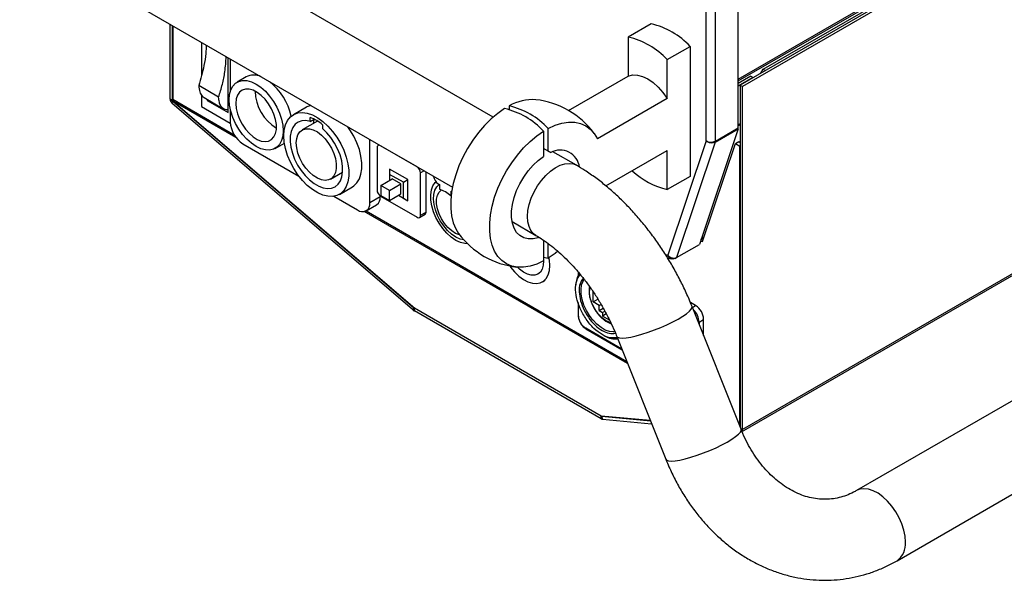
# Model space of a CAD drawing. Header units: millimetres. Extents: x 12 to 1764, y -1111 to 524.
# Tile 5 of 15: x 821 to 1125, y -1053 to -880. Entities that reach past the tile are written whole.
import ezdxf

# ---------------------------------------------------------------- set-up
doc = ezdxf.new("R2010")
doc.units = ezdxf.units.MM

msp = doc.modelspace()

# ---------------------------------------------------------------- linework, layer by layer
at = {"color": 8, "linetype": 'Continuous', "lineweight": 25}
for p, q in [((1042.96, -898.65), (1295.4, -752.92)), ((1230.26, -899.51), (1044.3, -1006.85)), ((868.43, -905.1), (868.23, -905.21)), ((868.38, -904.89), (887.32, -915.82)), ((868.57, -905.47), (868.43, -905.55)), ((887.87, -916.65), (868.6, -905.53)), ((1043.6, -912.43), (1042.96, -912.8)), ((1043.6, -912.73), (1042.96, -913.09)), ((932.55, -919.22), (932.51, -919.24)), ((943.82, -925.77), (943.86, -925.75)), ((945.98, -926.98), (944.89, -927.61)), ((1008.82, -986.48), (927.51, -939.54)), ((928.07, -939.35), (1008.56, -985.81)), ((1032.35, -947.5), (1031.52, -947.98)), ((1021.21, -953), (1020.51, -952.86)), ((993.3, -960.25), (994.2, -959.01)), ((993.68, -959.1), (993.68, -958.4)), ((942.89, -969.25), (942.78, -969.32)), ((943.04, -969.37), (942.97, -969.41)), ((993.68, -971.78), (993.68, -967.97)), ((1028.81, -969.13), (1029.81, -968.55)), ((1007.05, -982.03), (995.87, -975.58)), ((1005.63, -978.49), (1003.58, -978.54)), ((1000.71, -1002.62), (1000.6, -1002.68)), ((1000.89, -1002.64), (1000.7, -1002.75)), ((1043.74, -1006.53), (1044.3, -1006.85))]:
    msp.add_line(p, q, dxfattribs=at)
at = {"color": 7, "linetype": 'Continuous', "lineweight": 25}
for p, q in [((1042.96, -899.22), (1295.4, -753.49)), ((1293.91, -755.98), (1043.6, -900.48)), ((1294.62, -756.39), (1044.3, -900.89)), ((1050.67, -895.59), (1284.72, -760.47)), ((1042.96, -913.74), (1042.96, -824.27)), ((1033.06, -917.74), (1033.06, -828.44)), ((1035.89, -917.83), (1035.89, -828.35)), ((967.27, -910.4), (833.73, -833.31)), ((821.12, -854.9), (954.73, -932.03)), ((867.53, -904.8), (867.53, -881.69)), ((868.23, -882.1), (868.23, -905.21)), ((868.38, -882.18), (868.38, -904.89)), ((1016.09, -881.6), (1009.02, -885.69)), ((877.29, -887.32), (877.29, -897.3)), ((1009.02, -885.69), (1009.02, -897.72)), ((1021.04, -892.63), (1028.11, -888.54)), ((1028.11, -888.54), (1028.11, -928.67)), ((885.49, -909), (885.49, -892.06)), ((886.12, -892.42), (886.12, -902.43)), ((1021.04, -904.66), (1021.04, -892.63)), ((1049.96, -896.81), (1050.67, -895.59)), ((1050.67, -895.59), (1051.38, -895.99)), ((891.04, -897.96), (888.22, -899.6)), ((990.59, -908.36), (1009.02, -897.72)), ((1046.85, -897.79), (1042.96, -900.03)), ((1047.56, -898.2), (1042.96, -900.85)), ((1046.85, -897.79), (1047.56, -898.2)), ((882.55, -904.23), (876.4, -900.67)), ((1043.6, -900.48), (1044.3, -900.89)), ((1043.6, -900.48), (1043.6, -1006.18)), ((1044.01, -1007.5), (1230.04, -900.1)), ((1044.3, -1006.85), (1044.3, -900.89)), ((868.23, -905.21), (867.53, -904.8)), ((868.27, -905.4), (867.66, -905.45)), ((868.07, -906.05), (868.43, -905.55)), ((942.78, -969.32), (868.43, -905.55)), ((868.6, -905.53), (943.09, -969.42)), ((877.29, -903.58), (877.29, -907.12)), ((878.03, -904.34), (884.19, -907.89)), ((878.98, -904.89), (878.98, -905.24)), ((879.29, -905.07), (878.98, -905.24)), ((878.98, -905.24), (885.49, -909)), ((1021.04, -904.66), (999.49, -917.1)), ((942.42, -969.82), (868.07, -906.05)), ((877.29, -907.12), (886.13, -912.23)), ((886.12, -907.98), (886.12, -911.9)), ((909.64, -907.31), (905.61, -909.64)), ((972.25, -906.93), (972.25, -908.07)), ((913.08, -911.62), (908.34, -914.36)), ((910.82, -911.71), (910.82, -910.54)), ((910.82, -911.71), (912.01, -911.03)), ((914.6, -912.73), (914.6, -913.9)), ((982.86, -914.69), (982.86, -922.51)), ((984.27, -920.88), (984.27, -913.87)), ((1042.92, -914.05), (1030.95, -949.68)), ((1035.84, -918.13), (1042.92, -914.05)), ((1035.89, -917.83), (1042.96, -913.74)), ((1042.92, -914.05), (1042.73, -913.88)), ((929.26, -936.8), (929.26, -917.32)), ((1033.06, -917.74), (1021.21, -953)), ((1042.08, -918.54), (1043.14, -917.93)), ((1043.14, -917.93), (1043.6, -918.19)), ((890.01, -918.63), (907.34, -928.64)), ((900.01, -920.03), (902.84, -918.4)), ((931.45, -919.86), (931.45, -932.92)), ((932.11, -918.97), (931.76, -919.17)), ((943.82, -925.77), (932.51, -919.24)), ((984.27, -920.88), (982.86, -920.06)), ((985.06, -921.33), (982.86, -920.06)), ((984.27, -920.88), (985.06, -921.33)), ((1002.13, -931.64), (1021.04, -920.72)), ((1021.04, -932.75), (1021.04, -920.72)), ((1035.84, -918.13), (1023.87, -953.76)), ((1031.93, -948.75), (1042.08, -918.54)), ((1042.08, -918.54), (1043.46, -919.34)), ((1043.6, -919.25), (1043.46, -919.34)), ((1043.46, -1005.82), (1043.46, -919.34)), ((992.99, -925.25), (985.76, -921.07)), ((941, -929.69), (935.34, -926.43)), ((935.34, -926.43), (935.34, -928.06)), ((917.09, -929.52), (920.82, -927.36)), ((920.8, -927.61), (920.57, -927.51)), ((932.58, -931.45), (936.12, -929.41)), ((939.58, -930.51), (935.34, -928.06)), ((935.34, -928.06), (935.34, -929.86)), ((938.8, -930.96), (936.12, -929.41)), ((939.58, -930.51), (941, -929.69)), ((941, -936.23), (941, -929.69)), ((944.89, -940.68), (944.89, -927.61)), ((946.58, -939.7), (946.58, -927.33)), ((1028.11, -928.67), (1021.04, -932.75)), ((919.81, -934.24), (923.84, -931.91)), ((935.27, -933), (932.58, -931.45)), ((932.58, -931.45), (932.58, -934.55)), ((935.27, -933), (938.8, -930.96)), ((935.27, -936.1), (935.27, -933)), ((938.8, -934.06), (938.8, -930.96)), ((939.58, -935.41), (939.58, -930.51)), ((950.33, -930.96), (950.68, -931.16)), ((950.68, -931.16), (950.68, -932.65)), ((954.22, -933.2), (954.49, -933.36)), ((954.22, -933.2), (954.22, -934.69)), ((918.08, -934.84), (925.37, -939.04)), ((932.44, -934.96), (929.26, -936.8)), ((932.44, -934.71), (932.44, -934.96)), ((932.51, -934.76), (943.82, -941.29)), ((932.58, -934.55), (935.27, -936.1)), ((935.27, -936.1), (938.8, -934.06)), ((938.03, -934.51), (941, -936.23)), ((938.03, -934.51), (939.58, -935.41)), ((939.58, -935.41), (941, -936.23)), ((954.22, -934.69), (954.33, -934.63)), ((928.12, -939.32), (931.3, -937.48)), ((944.57, -941.36), (946.27, -940.38)), ((944.89, -940.68), (946.58, -939.7)), ((973.15, -942.66), (980.49, -946.9)), ((1219.91, -944.62), (1079.49, -1025.68)), ((982.86, -948.41), (982.86, -954.78)), ((1031.44, -948.2), (1032.27, -947.72)), ((1031.93, -947.92), (1032.19, -947.97)), ((984.27, -953.96), (984.27, -949.41)), ((1023.87, -953.76), (1030.95, -949.68)), ((1031.3, -948.62), (1031.93, -948.75)), ((982.86, -953.64), (984.27, -953.96)), ((1021.19, -953.94), (1022.43, -954.19)), ((1023.37, -954.05), (1023.87, -953.76)), ((993.56, -958.26), (993.56, -959.31)), ((995.1, -960.93), (995.38, -960.49)), ((982.49, -961.22), (983.34, -960.73)), ((998.14, -967.45), (998.14, -964.31)), ((998.14, -967.45), (999.62, -966.59)), ((1091.99, -1047.33), (1232.41, -966.27)), ((942.78, -969.32), (942.42, -969.82)), ((942.9, -969.36), (942.71, -970.04)), ((942.9, -969.36), (942.78, -969.32)), ((1000.6, -1002.68), (942.97, -969.41)), ((942.97, -970.23), (942.97, -969.41)), ((993.56, -967.63), (993.56, -971.62)), ((999.98, -968.51), (998.14, -967.45)), ((999.98, -968.51), (1000.59, -968.16)), ((999.98, -970.14), (999.98, -968.51)), ((999.98, -970.14), (1001.28, -969.39)), ((1029.81, -968.55), (1028.2, -967.62)), ((1043.84, -1006.77), (1028.69, -968.81)), ((942.71, -970.04), (942.42, -969.82)), ((1000.6, -1003.5), (942.97, -970.23)), ((999.98, -970.14), (1001.01, -970.73)), ((1001.01, -970.73), (1001.78, -970.29)), ((1001.01, -970.73), (1001.01, -971.79)), ((1002.23, -971.09), (1001.01, -971.79)), ((1003.22, -973.07), (1001.01, -971.79)), ((995.95, -975.76), (1007.12, -982.21)), ((1030.87, -973.66), (1032.28, -972.84)), ((1030.87, -973.66), (1030.87, -974.28)), ((1032.28, -977.82), (1032.28, -972.84)), ((1005.47, -978.08), (1020.61, -1016.04)), ((1000.6, -1002.61), (1015.81, -1003.99)), ((1000.6, -1003.5), (1000.6, -1002.68)), ((1000.68, -1002.72), (1000.86, -1003.61)), ((1000.68, -1002.72), (1000.7, -1002.75)), ((1000.7, -1002.75), (1015.86, -1004.12)), ((1000.7, -1002.75), (1001.05, -1003.66)), ((1000.86, -1003.61), (1001.05, -1003.66)), ((1001.05, -1003.66), (1016.22, -1005.03)), ((1043.6, -1005.88), (1043.5, -1005.93))]:
    msp.add_line(p, q, dxfattribs=at)
at = {"color": 7, "linetype": 'Continuous', "lineweight": 25, "flags": 128}
for points in [[(885.77, -905), (885.9, -903.4), (886.27, -901.99), (886.89, -900.83), (887.72, -899.93), (888.75, -899.34), (889.94, -899.06), (891.26, -899.11), (892.67, -899.49), (894.11, -900.18), (895.56, -901.16), (896.97, -902.41), (898.29, -903.88), (899.48, -905.53), (900.51, -907.31), (901.34, -909.17), (901.96, -911.05), (902.33, -912.89), (902.46, -914.63), (902.33, -916.23), (901.96, -917.64), (901.34, -918.8), (900.51, -919.7), (899.48, -920.29), (898.29, -920.57), (896.97, -920.52), (895.56, -920.14), (894.11, -919.45), (892.67, -918.47), (891.26, -917.22), (889.94, -915.75), (888.75, -914.1), (887.72, -912.32), (886.89, -910.46), (886.27, -908.58), (885.9, -906.74), (885.77, -905)], [(1009.02, -897.72), (1010.35, -897.38), (1011.82, -897.42), (1013.4, -897.83), (1015.03, -898.6), (1016.66, -899.71), (1018.24, -901.12), (1019.71, -902.79), (1021.04, -904.66)], [(887.82, -906.18), (887.95, -907.72), (888.33, -909.34), (888.95, -910.98), (889.78, -912.58), (890.79, -914.06), (891.93, -915.37), (893.16, -916.45), (894.43, -917.26), (895.69, -917.76), (896.89, -917.94), (897.97, -917.79), (898.89, -917.31), (899.62, -916.52), (900.12, -915.46), (900.38, -914.16), (900.38, -912.69), (900.12, -911.11), (899.62, -909.46), (898.89, -907.84), (897.97, -906.29), (896.89, -904.89), (895.69, -903.69), (894.43, -902.74), (893.16, -902.08), (891.93, -901.74), (890.79, -901.73), (889.78, -902.04), (888.95, -902.68), (888.33, -903.61), (887.95, -904.79), (887.82, -906.18)], [(911, -906.79), (909.79, -907.23), (909.64, -907.31)], [(970.84, -907.75), (968.72, -909.22), (966.65, -910.96), (964.65, -912.95), (962.75, -915.15), (960.99, -917.54), (959.38, -920.07), (957.96, -922.72), (956.74, -925.43), (955.74, -928.17), (954.98, -930.9), (954.46, -933.58), (954.2, -936.17), (954.2, -938.62), (954.46, -940.91), (954.98, -942.99), (955.74, -944.84), (956.63, -946.28)], [(902.67, -916.14), (902.8, -914.36), (903.19, -912.77), (903.82, -911.42), (904.68, -910.34), (905.76, -909.56), (907.01, -909.1), (908.41, -908.98), (909.92, -909.19), (911.5, -909.73), (913.12, -910.59), (914.72, -911.74), (916.27, -913.15), (917.73, -914.8), (919.06, -916.62), (920.23, -918.59), (921.2, -920.64), (921.95, -922.73), (922.46, -924.79), (922.72, -926.78), (922.72, -928.65), (922.46, -930.34), (921.95, -931.82), (921.2, -933.03), (920.23, -933.97), (919.06, -934.59), (917.73, -934.88), (916.27, -934.84), (914.72, -934.46), (913.12, -933.76), (911.5, -932.75), (909.92, -931.46), (908.41, -929.93), (907.01, -928.19), (905.76, -926.29), (904.68, -924.27), (903.82, -922.19), (903.19, -920.11), (902.8, -918.08), (902.67, -916.14)], [(910.82, -911.71), (909.46, -911.46), (908.21, -911.52), (907.09, -911.91), (906.15, -912.61), (905.41, -913.59), (904.89, -914.84), (904.62, -916.31), (904.6, -917.95), (904.83, -919.71), (905.31, -921.54), (906.01, -923.39), (906.92, -925.19), (908.01, -926.89), (909.25, -928.43), (910.59, -929.78), (912, -930.88), (913.43, -931.71), (914.84, -932.23), (916.18, -932.43), (917.41, -932.31), (918.5, -931.87), (919.41, -931.12), (920.12, -930.09), (920.59, -928.81), (920.82, -927.31), (920.8, -925.64), (920.53, -923.87), (920.02, -922.03), (919.28, -920.19), (918.33, -918.4), (917.22, -916.72), (915.96, -915.21), (914.6, -913.9)], [(911.82, -912.35), (912, -911.11), (912.02, -911.02)], [(984.27, -913.87), (986.42, -912.89), (988.52, -912.23), (990.54, -911.92), (992.46, -911.96), (994.24, -912.33), (995.86, -913.05), (997.29, -914.1), (998.5, -915.45), (999.49, -917.1)], [(906.52, -918.37), (906.65, -917), (907.03, -915.84), (907.63, -914.93), (908.45, -914.3), (909.44, -913.99), (910.56, -914), (911.77, -914.34), (913.03, -914.98), (914.26, -915.92), (915.44, -917.1), (916.5, -918.48), (917.41, -920), (918.12, -921.59), (918.62, -923.21), (918.87, -924.77), (918.87, -926.22), (918.62, -927.49), (918.12, -928.53), (917.41, -929.3), (916.5, -929.77), (915.44, -929.93), (914.26, -929.75), (913.03, -929.26), (911.77, -928.46), (910.56, -927.4), (909.44, -926.11), (908.45, -924.66), (907.63, -923.09), (907.03, -921.47), (906.65, -919.88), (906.52, -918.37)], [(923.84, -931.91), (924.26, -931.64), (925.23, -930.71), (925.98, -929.49), (926.49, -928.01), (926.75, -926.32), (926.75, -924.46), (926.49, -922.47), (925.98, -920.4), (925.23, -918.31), (924.26, -916.26), (923.09, -914.3), (922.48, -913.41)], [(982.86, -954.78), (980.74, -955.75), (978.67, -956.4), (976.67, -956.72), (974.78, -956.71), (973.01, -956.36), (971.4, -955.68), (969.98, -954.68), (968.76, -953.37), (967.76, -951.78), (967, -949.93), (966.48, -947.85), (966.22, -945.56), (966.22, -943.11), (966.48, -940.52), (967, -937.84), (967.76, -935.11), (968.76, -932.37), (969.98, -929.66), (971.4, -927.01), (973.01, -924.48), (974.78, -922.09), (976.67, -919.89), (978.67, -917.9), (980.74, -916.16), (982.86, -914.69)], [(981.34, -947.58), (981.2, -947.63), (979.6, -947.97), (978.1, -947.98), (976.73, -947.64), (975.54, -946.96), (974.54, -945.98), (973.78, -944.7), (973.26, -943.16), (972.99, -941.4), (972.99, -939.46), (973.26, -937.39), (973.78, -935.25), (974.54, -933.09), (975.54, -930.95), (976.73, -928.9), (978.1, -926.99), (979.6, -925.26), (981.2, -923.75), (982.86, -922.51)], [(959.42, -949.49), (958.54, -949.44), (957.18, -949.1), (955.77, -948.43), (954.37, -947.47), (953.01, -946.25), (951.74, -944.79), (950.6, -943.17), (949.63, -941.42), (948.87, -939.6), (948.34, -937.78), (948.05, -936.02), (948.01, -934.37), (948.24, -932.88), (948.71, -931.62), (949.41, -930.61), (949.66, -930.37)], [(958.29, -948.32), (957.09, -948.03), (955.77, -947.41), (954.46, -946.51), (953.19, -945.34), (952.02, -943.96), (950.98, -942.41), (950.12, -940.75), (949.47, -939.04), (949.06, -937.35), (948.88, -935.74), (948.97, -934.26), (949.3, -932.98), (949.87, -931.93), (950.66, -931.16), (950.67, -931.15)], [(957, -946.77), (956.92, -946.76), (955.72, -946.29), (954.51, -945.52), (953.35, -944.47), (952.28, -943.2), (951.35, -941.76), (950.62, -940.22), (950.11, -938.66), (949.85, -937.14), (949.85, -935.74), (950.11, -934.52), (950.62, -933.55), (951.33, -932.87)], [(987.23, -951.82), (986.42, -952.47), (984.27, -953.96)], [(984.77, -956.19), (984.64, -954.51), (984.52, -953.81)], [(972.43, -956.35), (972.7, -956.72), (973.93, -958.19), (975.26, -959.45), (976.64, -960.47), (978.03, -961.2), (979.39, -961.63), (980.67, -961.73), (981.84, -961.52), (982.85, -960.99), (983.66, -960.16), (984.27, -959.06), (984.64, -957.72), (984.77, -956.19)], [(982.82, -954.8), (982.74, -956.13), (982.42, -957.29), (981.86, -958.22), (981.09, -958.86), (980.14, -959.18), (979.05, -959.19), (977.88, -958.87), (976.67, -958.24), (975.47, -957.32), (974.83, -956.71)], [(1004.87, -976.67), (1004.38, -976.71), (1003.17, -976.57), (1001.89, -976.12), (1000.59, -975.37), (999.31, -974.35), (998.13, -973.12)]]:
    msp.add_lwpolyline(points, dxfattribs=at)
at = {"color": 8, "linetype": 'Continuous', "lineweight": 25, "flags": 128}
for points in [[(982.2, -929.94), (983.55, -928.4), (984.99, -927.09), (986.48, -926.03), (987.98, -925.26), (989.44, -924.8), (990.82, -924.67), (992.09, -924.86), (992.99, -925.25)], [(980.49, -946.9), (979.8, -946.4), (978.97, -945.43), (978.37, -944.19), (978.01, -942.72), (977.91, -941.05), (978.05, -939.24), (978.45, -937.35), (979.08, -935.41), (979.94, -933.5), (980.99, -931.65), (982.2, -929.94)], [(998.13, -973.12), (998.11, -973.09), (997.01, -971.65), (996.07, -970.06), (995.32, -968.4), (994.78, -966.72), (994.48, -965.09), (994.43, -963.56), (994.62, -962.18), (995.05, -961.01), (995.1, -960.93)], [(1019.05, -975.33), (1020.96, -974.48), (1022.76, -973.61), (1024.4, -972.74), (1025.82, -971.88), (1027, -971.07), (1027.89, -970.33), (1028.46, -969.67), (1028.72, -969.13), (1028.69, -968.82)], [(1005.47, -978.08), (1005.69, -978.34), (1006.27, -978.56), (1007.16, -978.62), (1008.34, -978.54), (1009.76, -978.31), (1011.4, -977.94), (1013.2, -977.44), (1015.11, -976.83), (1017.08, -976.11), (1019.05, -975.33)], [(1034.19, -1013.29), (1036.1, -1012.44), (1037.9, -1011.57), (1039.54, -1010.69), (1040.97, -1009.84), (1042.14, -1009.03), (1043.03, -1008.29), (1043.61, -1007.63), (1043.86, -1007.09), (1043.84, -1006.77)], [(1020.61, -1016.04), (1020.84, -1016.3), (1021.42, -1016.52), (1022.31, -1016.58), (1023.48, -1016.5), (1024.91, -1016.27), (1026.54, -1015.9), (1028.34, -1015.4), (1030.26, -1014.78), (1032.22, -1014.07), (1034.19, -1013.29)], [(1094.58, -1041.61), (1094.45, -1039.81), (1094.07, -1037.92), (1093.46, -1035.99), (1092.62, -1034.07), (1091.58, -1032.22), (1090.37, -1030.49), (1089.04, -1028.94), (1087.6, -1027.61), (1086.11, -1026.53), (1084.62, -1025.74), (1083.15, -1025.26), (1081.76, -1025.1), (1080.48, -1025.27), (1079.49, -1025.68)]]:
    msp.add_lwpolyline(points, dxfattribs=at)
at = {"color": 7, "linetype": 'Continuous', "lineweight": 25}
for centre, radius, start, end in [((1010.52, -905.13), 24.18, 43.3235, 76.6819), ((1003.45, -909.22), 24.18, 43.3235, 76.6819), ((893.39, -902.72), 5.3, 65.1859, 116.2875), ((886.39, -914.3), 19.03, 12.7587, 51.3778), ((907.2, -902.26), 13.36, 180.5717, 239.423), ((869.35, -904.77), 1.82, 181.1087, 202.0203), ((868.76, -905.2), 0.521, 181.1083, 202.0188), ((979.41, -919.09), 14.11, 85.7843, 120.4901), ((977.55, -930.85), 26, 36.399, 83.6064), ((965.28, -931.26), 24.16, 43.3104, 76.695), ((966.69, -930.44), 24.16, 43.3104, 76.695), ((894.57, -911.51), 8.45, 182.6054, 237.3946), ((906.76, -921.94), 12.1, 49.5995, 70.4059), ((932.1, -919.75), 0.655, 50.7965, 189.2139), ((987.99, -926.58), 6.01, 7.1573, 119.1498), ((942.58, -927.72), 2.31, 2.6055, 57.3946), ((1026.34, -909.94), 23.42, 226.5915, 256.9314), ((952.01, -928.35), 3.11, 186.1165, 237.202), ((933.75, -932.82), 2.31, 182.6053, 237.3949), ((948.01, -941.37), 9.12, 47.0623, 72.9431), ((929.84, -935.3), 2.63, 303.9009, 7.4114), ((926.89, -937.18), 2.4, 230.7967, 9.2141), ((944.24, -940.78), 0.655, 230.796, 9.2144), ((945.86, -939.78), 0.732, 304.6474, 6.6652), ((977.55, -930.85), 26, 216.399, 263.6064), ((999.54, -962.48), 6.76, 146.0126, 177.5072), ((943.2, -969.02), 0.451, 228.1296, 239.6709), ((1026.91, -973.08), 5.38, 2.6055, 57.3945), ((943.77, -968.87), 1.58, 228.1371, 239.6565), ((993.76, -971.6), 0.201, 185.6986, 245.6236), ((1025.45, -973.91), 5.43, 2.6822, 47.229), ((996.06, -975.6), 0.197, 173.7009, 234.9875), ((1005.04, -972.19), 6.65, 240.8601, 276.2157), ((1000.76, -1002.42), 0.305, 239.4748, 254.4384), ((1001.15, -1002.58), 1.07, 239.4923, 254.4298), ((1043.45, -1006.89), 0.859, 327.6523, 2.3504)]:
    msp.add_arc(centre, radius, start, end, dxfattribs=at)
at = {"color": 8, "linetype": 'Continuous', "lineweight": 25}
msp.add_arc((1088.3, -1042.22), 6.31, 305.7757, 5.5216, dxfattribs=at)
at = {"color": 7, "linetype": 'Continuous', "lineweight": 25}
for points, knots in [([(878.74, -888.16), (878.7, -889), (878.62, -891.04), (877.98, -895.21), (877, -898.6), (876.4, -900.67)], [0, 0, 0, 0, 0.212424, 0.517462, 1, 1, 1, 1]), ([(882.55, -904.23), (882.95, -902.9), (883.75, -900.26), (884.62, -896.01), (884.78, -893.24), (884.86, -891.7)], [0, 0, 0, 0, 0.307672, 0.6119, 1, 1, 1, 1]), ([(876.4, -900.67), (876.47, -901.34), (876.61, -902.61), (877.25, -903.82), (877.85, -904.18), (878.06, -904.3)], [0, 0, 0, 0, 0.416855, 0.798725, 1, 1, 1, 1]), ([(868.43, -905.55), (868.4, -905.52), (868.34, -905.48), (868.29, -905.42), (868.27, -905.4)], [0, 0, 0, 0, 0.500013, 1, 1, 1, 1]), ([(868.6, -905.53), (868.57, -905.48), (868.52, -905.39), (868.43, -905.18), (868.4, -905), (868.38, -904.89)], [0, 0, 0, 0, 0.256028, 0.512064, 1, 1, 1, 1]), ([(885.49, -908.24), (885.05, -908.17), (884.14, -908.04), (883.23, -907.1), (882.69, -905.79), (882.6, -904.76), (882.55, -904.23)], [0, 0, 0, 0, 0.25677, 0.53329, 0.757148, 1, 1, 1, 1]), ([(1033.06, -917.74), (1033.27, -917.84), (1033.68, -918.04), (1034.48, -918.15), (1035.27, -918.09), (1035.68, -917.91), (1035.89, -917.83)], [0, 0, 0, 0, 0.249998, 0.5, 0.749999, 1, 1, 1, 1]), ([(1035.84, -918.13), (1035.64, -918.23), (1035.22, -918.41), (1034.44, -918.41), (1033.66, -918.19), (1033.26, -917.89), (1033.06, -917.74)], [0, 0, 0, 0, 0.250001, 0.5, 0.750001, 1, 1, 1, 1]), ([(1028.69, -968.81), (1028.39, -968.09), (1027.54, -966), (1025.99, -962.6), (1023.97, -958.65), (1021.77, -954.79), (1019.4, -951.04), (1016.88, -947.41), (1014.2, -943.92), (1011.39, -940.58), (1008.45, -937.42), (1005.39, -934.44), (1002.23, -931.66), (998.96, -929.12), (995.87, -926.97), (993.86, -925.77), (992.99, -925.25)], [0, 0, 0, 0, 0.04029, 0.114988, 0.189605, 0.264188, 0.338788, 0.413445, 0.488209, 0.563135, 0.638273, 0.713673, 0.789374, 0.8654, 0.941749, 1, 1, 1, 1]), ([(980.49, -946.9), (980.86, -947.12), (981.92, -947.75), (983.74, -948.97), (985.93, -950.65), (988.15, -952.56), (990.37, -954.69), (992.55, -957.03), (994.69, -959.55), (996.74, -962.23), (998.7, -965.06), (1000.54, -968.01), (1002.24, -971.05), (1003.79, -974.15), (1004.83, -976.5), (1005.36, -977.81), (1005.47, -978.08)], [0, 0, 0, 0, 0.0397845, 0.115871, 0.1924409, 0.2695813, 0.3472723, 0.4254611, 0.5040774, 0.5830395, 0.66226, 0.7416494, 0.8211168, 0.900563, 0.9798747, 1, 1, 1, 1]), ([(1021.21, -953), (1021.4, -953.18), (1021.78, -953.54), (1022.53, -953.85), (1023.28, -953.95), (1023.68, -953.83), (1023.87, -953.76)], [0, 0, 0, 0, 0.25, 0.500001, 0.75, 1, 1, 1, 1]), ([(1023.37, -954.05), (1023.15, -954.13), (1022.72, -954.28), (1022.07, -954.11), (1021.53, -953.69), (1021.32, -953.23), (1021.21, -953)], [0, 0, 0, 0, 0.25, 0.499999, 0.75, 1, 1, 1, 1]), ([(1003.58, -978.54), (1003.55, -978.54), (1002.77, -978.56), (1000.93, -977.62), (998.34, -975.72), (995.93, -972.86), (994.06, -969.52), (992.95, -966.1), (992.58, -962.82), (993.06, -961.12), (993.3, -960.25)], [0, 0, 0, 0, 0.005224, 0.144091, 0.282958, 0.429394, 0.57583, 0.714697, 0.853564, 1, 1, 1, 1]), ([(997.05, -962.73), (997.02, -962.85), (996.9, -963.29), (996.88, -964.15), (996.97, -965.27), (997.14, -966.15), (997.31, -966.67), (997.34, -966.78)], [0, 0, 0, 0, 0.106702, 0.384172, 0.647747, 0.919973, 1, 1, 1, 1]), ([(997.34, -966.78), (997.4, -966.96), (997.53, -967.42), (997.9, -968.33), (998.28, -969.04), (998.51, -969.48)], [0, 0, 0, 0, 0.193858, 0.502088, 1, 1, 1, 1]), ([(998.51, -969.48), (998.79, -969.94), (999.19, -970.58), (999.87, -971.42), (1000.24, -971.85), (1000.48, -972.08), (1000.49, -972.08)], [0, 0, 0, 0, 0.482067, 0.67599, 0.994375, 1, 1, 1, 1]), ([(993.58, -971.63), (993.57, -971.74), (993.56, -972.03), (993.66, -972.53), (993.86, -973.21), (994.1, -973.68), (994.25, -973.98)], [0, 0, 0, 0, 0.158397, 0.390419, 0.621598, 1, 1, 1, 1]), ([(995.87, -975.58), (995.59, -975.39), (995.17, -975.09), (994.66, -974.48), (994.31, -973.95), (994.02, -973.38), (993.75, -972.64), (993.7, -972.12), (993.68, -971.78)], [0, 0, 0, 0, 0.239444, 0.369666, 0.500001, 0.630225, 0.760558, 1, 1, 1, 1]), ([(1000.49, -972.08), (1000.73, -972.31), (1001.23, -972.78), (1002.03, -973.38), (1002.88, -973.85), (1003.47, -974.12), (1003.76, -974.18), (1003.78, -974.19)], [0, 0, 0, 0, 0.229707, 0.47642, 0.729804, 0.988468, 1, 1, 1, 1]), ([(994.25, -973.98), (994.45, -974.28), (994.71, -974.69), (995.19, -975.19), (995.55, -975.52), (995.84, -975.68), (995.95, -975.75)], [0, 0, 0, 0, 0.402115, 0.56223, 0.822339, 1, 1, 1, 1]), ([(1079.49, -1025.68), (1079.18, -1025.86), (1078.14, -1026.44), (1076.34, -1027.22), (1074.07, -1027.91), (1071.72, -1028.32), (1069.3, -1028.42), (1066.84, -1028.22), (1064.38, -1027.7), (1061.96, -1026.88), (1059.59, -1025.77), (1057.29, -1024.39), (1055.07, -1022.75), (1052.96, -1020.86), (1050.95, -1018.73), (1049.07, -1016.37), (1047.33, -1013.81), (1045.76, -1011.05), (1044.61, -1008.67), (1044.02, -1007.22), (1043.84, -1006.77)], [0, 0, 0, 0, 0.026412, 0.086973, 0.148593, 0.211832, 0.276196, 0.340521, 0.403662, 0.465143, 0.524983, 0.583449, 0.640861, 0.697512, 0.753638, 0.809416, 0.864975, 0.920405, 0.975767, 1, 1, 1, 1]), ([(1020.61, -1016.04), (1020.93, -1016.8), (1021.8, -1018.93), (1023.43, -1022.31), (1025.55, -1026.13), (1027.9, -1029.76), (1030.46, -1033.2), (1033.22, -1036.42), (1036.16, -1039.41), (1039.27, -1042.14), (1042.53, -1044.6), (1045.93, -1046.78), (1049.43, -1048.66), (1053.03, -1050.24), (1056.69, -1051.5), (1060.41, -1052.45), (1064.16, -1053.08), (1067.92, -1053.39), (1071.66, -1053.38), (1075.38, -1053.06), (1079.06, -1052.42), (1082.66, -1051.47), (1086.19, -1050.22), (1089.3, -1048.83), (1091.2, -1047.77), (1091.99, -1047.33)], [0, 0, 0, 0, 0.025812, 0.071881, 0.117977, 0.164061, 0.210114, 0.256109, 0.302018, 0.347806, 0.393437, 0.438877, 0.484093, 0.529064, 0.573776, 0.61823, 0.662441, 0.706437, 0.750256, 0.79395, 0.837574, 0.881173, 0.9248, 0.968513, 1, 1, 1, 1])]:
    msp.add_open_spline(points, degree=3, knots=knots, dxfattribs=at)
msp.add_open_spline([(868.07, -906.05), (867.99, -905.96), (867.83, -905.77), (867.72, -905.56), (867.66, -905.45)], degree=3, dxfattribs=at)
at = {"color": 8, "linetype": 'Continuous', "lineweight": 25}
for points, knots in [([(995.13, -960.17), (994.83, -960.52), (994.1, -961.38), (993.75, -963.6), (994.02, -966.37), (995, -969.35), (996.61, -972.23), (998.69, -974.69), (1000.95, -976.39), (1003.19, -977.33), (1004.44, -977.17), (1005.06, -977.09)], [0, 0, 0, 0, 0.0822794, 0.2012406, 0.3140776, 0.4269148, 0.5458763, 0.6648377, 0.7776745, 0.8905116, 1, 1, 1, 1]), ([(1003.64, -973.9), (1003.2, -973.75), (1002.25, -973.43), (1000.73, -972.26), (999.27, -970.6), (998.08, -968.62), (997.31, -966.56), (996.96, -964.57), (997.12, -963.49), (997.2, -962.95)], [0, 0, 0, 0, 0.123899, 0.267985, 0.418959, 0.569934, 0.714019, 0.858106, 1, 1, 1, 1])]:
    msp.add_open_spline(points, degree=3, knots=knots, dxfattribs=at)

doc.saveas('drawing.dxf')
